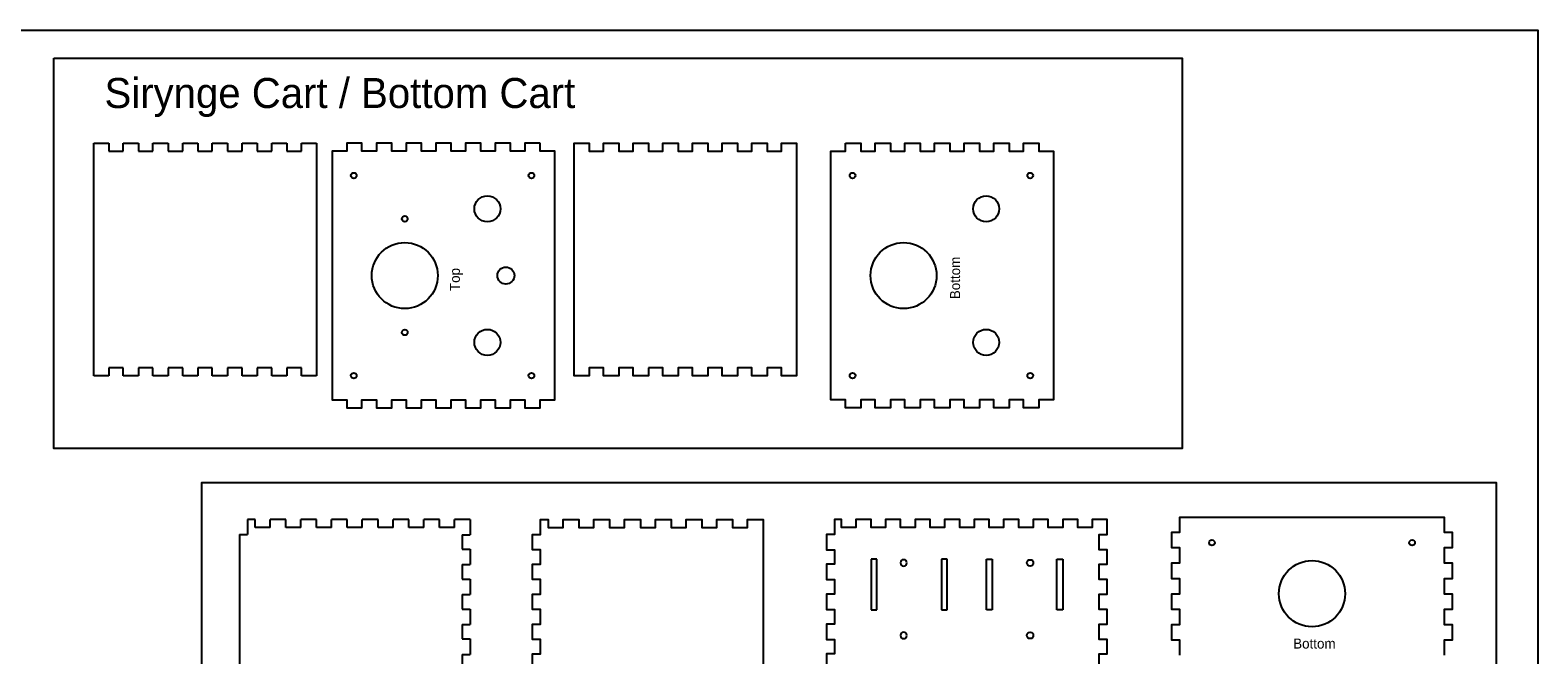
# Model space of a CAD drawing. Header units: millimetres. Extents: x 4766 to 5950, y 3833 to 4674.
# Tile 3 of 3: x 5197 to 5950, y 4362 to 4674. Entities that reach past the tile are written whole.
import ezdxf

# ---------------------------------------------------------------- set-up
doc = ezdxf.new("R2010")
doc.units = ezdxf.units.MM
doc.layers.get('0').update_dxf_attribs({"true_color": 0xe7f0ff})
doc.layers.add('DEFAULT', color=7, linetype='Continuous')
doc.layers.add('test', color=4, linetype='Continuous')

msp = doc.modelspace()

# ---------------------------------------------------------------- linework, layer by layer
at = {"color": 3}
for p, q in [((5228.51, 4501.58), (5228.51, 4617.78)), ((5228.51, 4617.78), (5236.02, 4617.78)), ((5236.02, 4617.78), (5236.02, 4613.78)), ((5243.23, 4613.78), (5243.23, 4617.78)), ((5243.23, 4617.78), (5250.85, 4617.78)), ((5250.85, 4617.78), (5250.85, 4613.78)), ((5258.06, 4613.78), (5258.06, 4617.78)), ((5258.06, 4617.78), (5265.67, 4617.78)), ((5265.67, 4617.78), (5265.67, 4613.78)), ((5272.89, 4613.78), (5272.89, 4617.78)), ((5272.89, 4617.78), (5280.5, 4617.78)), ((5280.5, 4617.78), (5280.5, 4613.78)), ((5287.71, 4613.78), (5287.71, 4617.78)), ((5287.71, 4617.78), (5295.33, 4617.78)), ((5295.33, 4617.78), (5295.33, 4613.78)), ((5302.54, 4613.78), (5302.54, 4617.78)), ((5302.54, 4617.78), (5310.15, 4617.78)), ((5310.15, 4617.78), (5310.15, 4613.78)), ((5317.37, 4613.78), (5317.37, 4617.78)), ((5317.37, 4617.78), (5324.98, 4617.78)), ((5324.98, 4617.78), (5324.98, 4613.78)), ((5332.19, 4613.78), (5332.19, 4617.78)), ((5332.19, 4617.78), (5339.71, 4617.78)), ((5339.71, 4617.78), (5339.71, 4501.58)), ((5236.02, 4613.78), (5243.23, 4613.78)), ((5250.85, 4613.78), (5258.06, 4613.78)), ((5265.67, 4613.78), (5272.89, 4613.78)), ((5280.5, 4613.78), (5287.71, 4613.78)), ((5295.33, 4613.78), (5302.54, 4613.78)), ((5310.15, 4613.78), (5317.37, 4613.78)), ((5324.98, 4613.78), (5332.19, 4613.78)), ((5228.51, 4610.13), (5228.51, 4610.13)), ((5243.23, 4505.58), (5236.02, 4505.58)), ((5236.02, 4505.58), (5236.02, 4501.58)), ((5243.23, 4501.58), (5243.23, 4505.58)), ((5258.06, 4505.58), (5250.85, 4505.58)), ((5250.85, 4505.58), (5250.85, 4501.58)), ((5258.06, 4501.58), (5258.06, 4505.58)), ((5272.89, 4505.58), (5265.67, 4505.58)), ((5265.67, 4505.58), (5265.67, 4501.58)), ((5272.89, 4501.58), (5272.89, 4505.58)), ((5287.71, 4505.58), (5280.5, 4505.58)), ((5280.5, 4505.58), (5280.5, 4501.58)), ((5287.71, 4501.58), (5287.71, 4505.58)), ((5302.54, 4505.58), (5295.33, 4505.58)), ((5295.33, 4505.58), (5295.33, 4501.58)), ((5302.54, 4501.58), (5302.54, 4505.58)), ((5317.37, 4505.58), (5310.15, 4505.58)), ((5310.15, 4505.58), (5310.15, 4501.58)), ((5317.37, 4501.58), (5317.37, 4505.58)), ((5332.19, 4505.58), (5324.98, 4505.58)), ((5324.98, 4505.58), (5324.98, 4501.58)), ((5332.19, 4501.58), (5332.19, 4505.58)), ((5236.02, 4501.58), (5228.51, 4501.58)), ((5250.85, 4501.58), (5243.23, 4501.58)), ((5265.67, 4501.58), (5258.06, 4501.58)), ((5280.5, 4501.58), (5272.89, 4501.58)), ((5295.33, 4501.58), (5287.71, 4501.58)), ((5310.15, 4501.58), (5302.54, 4501.58)), ((5324.98, 4501.58), (5317.37, 4501.58)), ((5339.71, 4501.58), (5332.19, 4501.58))]:
    msp.add_line(p, q, dxfattribs=at)
for points in [[(5451.45, 4617.78), (5443.84, 4617.78), (5443.84, 4613.78), (5436.62, 4613.78), (5436.62, 4617.78), (5429.01, 4617.78), (5429.01, 4613.78), (5421.8, 4613.78), (5421.8, 4617.78), (5414.18, 4617.78), (5414.18, 4613.78), (5406.97, 4613.78), (5406.97, 4617.78), (5399.36, 4617.78), (5399.36, 4613.78), (5392.14, 4613.78), (5392.14, 4617.78), (5384.53, 4617.78), (5384.53, 4613.78), (5377.32, 4613.78), (5377.32, 4617.78), (5369.7, 4617.78), (5369.7, 4613.78), (5362.49, 4613.78), (5362.49, 4617.78), (5354.88, 4617.78), (5354.88, 4613.78), (5347.56, 4613.78), (5347.56, 4489.58), (5354.88, 4489.58), (5354.88, 4485.58), (5362.49, 4485.58), (5362.49, 4489.58), (5369.7, 4489.58), (5369.7, 4485.58), (5377.32, 4485.58), (5377.32, 4489.58), (5384.53, 4489.58), (5384.53, 4485.58), (5392.14, 4485.58), (5392.14, 4489.58), (5399.36, 4489.58), (5399.36, 4485.58), (5406.97, 4485.58), (5406.97, 4489.58), (5414.18, 4489.58), (5414.18, 4485.58), (5421.8, 4485.58), (5421.8, 4489.58), (5429.01, 4489.58), (5429.01, 4485.58), (5436.62, 4485.58), (5436.62, 4489.58), (5443.84, 4489.58), (5443.84, 4485.58), (5451.45, 4485.58), (5451.45, 4489.58), (5458.76, 4489.58), (5458.76, 4613.78), (5451.45, 4613.78)], [(5505.6, 4505.58), (5505.6, 4501.58), (5497.98, 4501.58), (5497.98, 4505.58), (5490.77, 4505.58), (5490.77, 4501.58), (5483.16, 4501.58), (5483.16, 4505.58), (5475.94, 4505.58), (5475.94, 4501.58), (5468.43, 4501.58), (5468.43, 4617.78), (5475.94, 4617.78), (5475.94, 4613.78), (5483.16, 4613.78), (5483.16, 4617.78), (5490.77, 4617.78), (5490.77, 4613.78), (5497.98, 4613.78), (5497.98, 4617.78), (5505.6, 4617.78), (5505.6, 4613.78), (5512.81, 4613.78), (5512.81, 4617.78), (5520.42, 4617.78), (5520.42, 4613.78), (5527.64, 4613.78), (5527.64, 4617.78), (5535.25, 4617.78), (5535.25, 4613.78), (5542.46, 4613.78), (5542.46, 4617.78), (5550.08, 4617.78), (5550.08, 4613.78), (5557.29, 4613.78), (5557.29, 4617.78), (5564.9, 4617.78), (5564.9, 4613.78), (5572.12, 4613.78), (5572.12, 4617.78), (5579.63, 4617.78), (5579.63, 4501.58), (5572.12, 4501.58), (5572.12, 4505.58), (5564.9, 4505.58), (5564.9, 4501.58), (5557.29, 4501.58), (5557.29, 4505.58), (5550.08, 4505.58), (5550.08, 4501.58), (5542.46, 4501.58), (5542.46, 4505.58), (5535.25, 4505.58), (5535.25, 4501.58), (5527.64, 4501.58), (5527.64, 4505.58), (5520.42, 4505.58), (5520.42, 4501.58), (5512.81, 4501.58), (5512.81, 4505.58)], [(5604.08, 4617.78), (5611.7, 4617.78), (5611.7, 4613.78), (5618.91, 4613.78), (5618.91, 4617.78), (5626.52, 4617.78), (5626.52, 4613.78), (5633.74, 4613.78), (5633.74, 4617.78), (5641.35, 4617.78), (5641.35, 4613.78), (5648.56, 4613.78), (5648.56, 4617.78), (5656.18, 4617.78), (5656.18, 4613.78), (5663.39, 4613.78), (5663.39, 4617.78), (5671, 4617.78), (5671, 4613.78), (5678.22, 4613.78), (5678.22, 4617.78), (5685.83, 4617.78), (5685.83, 4613.78), (5693.04, 4613.78), (5693.04, 4617.78), (5700.66, 4617.78), (5700.66, 4613.78), (5707.97, 4613.78), (5707.97, 4489.58), (5700.66, 4489.58), (5700.66, 4485.58), (5693.04, 4485.58), (5693.04, 4489.58), (5685.83, 4489.58), (5685.83, 4485.58), (5678.22, 4485.58), (5678.22, 4489.58), (5671, 4489.58), (5671, 4485.58), (5663.39, 4485.58), (5663.39, 4489.58), (5656.18, 4489.58), (5656.18, 4485.58), (5648.56, 4485.58), (5648.56, 4489.58), (5641.35, 4489.58), (5641.35, 4485.58), (5633.74, 4485.58), (5633.74, 4489.58), (5626.52, 4489.58), (5626.52, 4485.58), (5618.91, 4485.58), (5618.91, 4489.58), (5611.7, 4489.58), (5611.7, 4485.58), (5604.08, 4485.58), (5604.08, 4489.58), (5596.77, 4489.58), (5596.77, 4613.78), (5604.08, 4613.78)]]:
    msp.add_lwpolyline(points, close=True, dxfattribs=at)
at = {"color": 5}
for points in [[(5447.73, 4355), (5447.73, 4362.67), (5451.73, 4362.67), (5451.73, 4369.94), (5447.73, 4369.94), (5447.73, 4377.61), (5451.73, 4377.61), (5451.73, 4384.88), (5447.73, 4384.88), (5447.73, 4392.55), (5451.73, 4392.55), (5451.73, 4399.82), (5447.73, 4399.82), (5447.73, 4407.49), (5451.73, 4407.49), (5451.73, 4414.76), (5447.73, 4414.76), (5447.73, 4422.42), (5451.73, 4422.42), (5451.73, 4429.79), (5455.51, 4429.79), (5455.51, 4425.79), (5462.99, 4425.79), (5462.99, 4429.79), (5470.87, 4429.79), (5470.87, 4425.79), (5478.35, 4425.79), (5478.35, 4429.79), (5486.23, 4429.79), (5486.23, 4425.79), (5493.71, 4425.79), (5493.71, 4429.79), (5501.59, 4429.79), (5501.59, 4425.79), (5509.07, 4425.79), (5509.07, 4429.79), (5516.95, 4429.79), (5516.95, 4425.79), (5524.43, 4425.79), (5524.43, 4429.79), (5532.31, 4429.79), (5532.31, 4425.79), (5539.79, 4425.79), (5539.79, 4429.79), (5547.67, 4429.79), (5547.67, 4425.79), (5555.15, 4425.79), (5555.15, 4429.79), (5562.93, 4429.79), (5562.93, 3869.59)], [(5730.82, 4355), (5730.82, 4362.67), (5734.82, 4362.67), (5734.82, 4369.94), (5730.82, 4369.94), (5730.82, 4377.61), (5734.82, 4377.61), (5734.82, 4384.88), (5730.82, 4384.88), (5730.82, 4392.55), (5734.82, 4392.55), (5734.82, 4399.82), (5730.82, 4399.82), (5730.82, 4407.49), (5734.82, 4407.49), (5734.82, 4414.76), (5730.82, 4414.76), (5730.82, 4422.42), (5734.82, 4422.42), (5734.82, 4429.79), (5727.34, 4429.79), (5727.34, 4425.79), (5720.16, 4425.79), (5720.16, 4429.79), (5712.58, 4429.79), (5712.58, 4425.79), (5705.4, 4425.79), (5705.4, 4429.79), (5697.82, 4429.79), (5697.82, 4425.79), (5690.64, 4425.79), (5690.64, 4429.79), (5683.06, 4429.79), (5683.06, 4425.79), (5675.88, 4425.79), (5675.88, 4429.79), (5668.31, 4429.79), (5668.31, 4425.79), (5661.13, 4425.79), (5661.13, 4429.79), (5653.55, 4429.79), (5653.55, 4425.79), (5646.37, 4425.79), (5646.37, 4429.79), (5638.79, 4429.79), (5638.79, 4425.79), (5631.61, 4425.79), (5631.61, 4429.79), (5624.03, 4429.79), (5624.03, 4425.79), (5616.85, 4425.79), (5616.85, 4429.79), (5609.27, 4429.79), (5609.27, 4425.79), (5602.09, 4425.79), (5602.09, 4429.79), (5598.62, 4429.79), (5598.62, 4422.42), (5594.62, 4422.42), (5594.62, 4414.76), (5598.62, 4414.76), (5598.62, 4407.49), (5594.62, 4407.49), (5594.62, 4399.82), (5598.62, 4399.82), (5598.62, 4392.55), (5594.62, 4392.55), (5594.62, 4384.88), (5598.62, 4384.88), (5598.62, 4377.61), (5594.62, 4377.61), (5594.62, 4369.94), (5598.62, 4369.94), (5598.62, 4362.67), (5594.62, 4362.67), (5594.62, 4355)], [(5771.05, 4362.06), (5771.05, 4369.54), (5767.05, 4369.54), (5767.05, 4377.42), (5771.05, 4377.42), (5771.05, 4384.9), (5767.05, 4384.9), (5767.05, 4392.78), (5771.05, 4392.78), (5771.05, 4400.26), (5767.05, 4400.26), (5767.05, 4408.14), (5771.05, 4408.14), (5771.05, 4415.62), (5767.05, 4415.62), (5767.05, 4423.5), (5771.05, 4423.5), (5771.05, 4431.08), (5903.25, 4431.08), (5903.25, 4423.5), (5907.25, 4423.5), (5907.25, 4415.62), (5903.25, 4415.62), (5903.25, 4408.14), (5907.25, 4408.14), (5907.25, 4400.26), (5903.25, 4400.26), (5903.25, 4392.78), (5907.25, 4392.78), (5907.25, 4384.9), (5903.25, 4384.9), (5903.25, 4377.42), (5907.25, 4377.42), (5907.25, 4369.54), (5903.25, 4369.54), (5903.25, 4362.06)], [(5616.84, 4410.04), (5616.84, 4384.64)], [(5619.76, 4410.04), (5616.84, 4410.04)], [(5619.76, 4384.64), (5619.76, 4410.04)], [(5654.94, 4410.04), (5652.02, 4410.04)], [(5652.02, 4410.04), (5652.02, 4384.64)], [(5654.94, 4384.64), (5654.94, 4410.04)], [(5674.49, 4410.04), (5677.42, 4410.04)], [(5674.49, 4384.64), (5674.49, 4410.04)], [(5677.42, 4410.04), (5677.42, 4384.64)], [(5709.67, 4384.64), (5709.67, 4410.04)], [(5709.67, 4410.04), (5712.59, 4410.04)], [(5712.59, 4410.04), (5712.59, 4384.64)], [(5616.84, 4384.64), (5619.76, 4384.64)], [(5652.02, 4384.64), (5654.94, 4384.64)], [(5677.42, 4384.64), (5674.49, 4384.64)], [(5712.59, 4384.64), (5709.67, 4384.64)]]:
    msp.add_lwpolyline(points, dxfattribs=at)
at = {"color": 3}
for centre, radius in [((5358.39, 4601.67), 1.42), ((5447.17, 4601.67), 1.42), ((5607.6, 4601.67), 1.42), ((5696.38, 4601.67), 1.42), ((5425.14, 4585.03), 6.5), ((5674.35, 4585.03), 6.5), ((5383.87, 4580.04), 1.42), ((5383.87, 4551.68), 16.5), ((5633.07, 4551.68), 16.5), ((5434.39, 4551.68), 4.25), ((5383.87, 4523.31), 1.42), ((5425.14, 4518.32), 6.5), ((5674.35, 4518.32), 6.5), ((5358.39, 4501.69), 1.42), ((5447.17, 4501.69), 1.42), ((5607.6, 4501.69), 1.42), ((5696.38, 4501.69), 1.42)]:
    msp.add_circle(centre, radius, dxfattribs=at)
at = {"color": 5}
for centre, radius in [((5787.16, 4418.25), 1.42), ((5887.14, 4418.25), 1.42), ((5837.15, 4392.78), 16.5)]:
    msp.add_circle(centre, radius, dxfattribs=at)
for points in [[(5634.72, 4408.14), (5634.72, 4407.08), (5634.19, 4406.55), (5633.13, 4406.55), (5632.07, 4406.55), (5631.54, 4407.08), (5631.54, 4408.14), (5631.54, 4409.2), (5632.07, 4409.73), (5633.13, 4409.73), (5634.19, 4409.73), (5634.72, 4409.2), (5634.72, 4408.14)], [(5694.71, 4408.14), (5694.71, 4407.08), (5695.24, 4406.55), (5696.3, 4406.55), (5697.36, 4406.55), (5697.89, 4407.08), (5697.89, 4408.14), (5697.89, 4409.2), (5697.36, 4409.73), (5696.3, 4409.73), (5695.24, 4409.73), (5694.71, 4409.2), (5694.71, 4408.14)], [(5634.72, 4371.94), (5634.72, 4370.89), (5634.19, 4370.36), (5633.13, 4370.36), (5632.07, 4370.36), (5631.54, 4370.89), (5631.54, 4371.94), (5631.54, 4373), (5632.07, 4373.53), (5633.13, 4373.53), (5634.19, 4373.53), (5634.72, 4373), (5634.72, 4371.94)], [(5694.71, 4371.94), (5694.71, 4370.89), (5695.24, 4370.36), (5696.3, 4370.36), (5697.36, 4370.36), (5697.89, 4370.89), (5697.89, 4371.94), (5697.89, 4373), (5697.36, 4373.53), (5696.3, 4373.53), (5695.24, 4373.53), (5694.71, 4373), (5694.71, 4371.94)]]:
    msp.add_open_spline(points, degree=3, knots=[0, 0, 0, 0, 1, 1, 1, 2, 2, 2, 3, 3, 3, 4, 4, 4, 4], dxfattribs=at)
at = {"layer": 'DEFAULT', "color": 5}
for points in [[(5309.07, 4429.79), (5305.29, 4429.79)], [(5305.29, 4429.79), (5305.29, 4422.42)], [(5309.07, 4425.79), (5309.07, 4429.79)], [(5324.43, 4429.79), (5316.55, 4429.79)], [(5316.55, 4425.79), (5316.55, 4429.79)], [(5324.43, 4425.79), (5324.43, 4429.79)], [(5339.79, 4429.79), (5331.91, 4429.79)], [(5331.91, 4425.79), (5331.91, 4429.79)], [(5339.79, 4425.79), (5339.79, 4429.79)], [(5355.15, 4429.79), (5347.27, 4429.79)], [(5347.27, 4425.79), (5347.27, 4429.79)], [(5355.15, 4425.79), (5355.15, 4429.79)], [(5370.51, 4429.79), (5362.63, 4429.79)], [(5362.63, 4425.79), (5362.63, 4429.79)], [(5370.51, 4425.79), (5370.51, 4429.79)], [(5385.87, 4429.79), (5377.99, 4429.79)], [(5377.99, 4425.79), (5377.99, 4429.79)], [(5385.87, 4425.79), (5385.87, 4429.79)], [(5401.23, 4429.79), (5393.35, 4429.79)], [(5393.35, 4425.79), (5393.35, 4429.79)], [(5401.23, 4425.79), (5401.23, 4429.79)], [(5416.49, 4429.79), (5408.71, 4429.79)], [(5408.71, 4425.79), (5408.71, 4429.79)], [(5416.49, 4429.79), (5416.49, 4422.22)], [(5301.29, 4422.42), (5305.29, 4422.42)], [(5301.29, 4422.42), (5301.29, 3876.96)], [(5316.55, 4425.79), (5309.07, 4425.79)], [(5331.91, 4425.79), (5324.43, 4425.79)], [(5347.27, 4425.79), (5339.79, 4425.79)], [(5362.63, 4425.79), (5355.15, 4425.79)], [(5377.99, 4425.79), (5370.51, 4425.79)], [(5393.35, 4425.79), (5385.87, 4425.79)], [(5408.71, 4425.79), (5401.23, 4425.79)], [(5412.49, 4422.22), (5416.49, 4422.22)], [(5412.49, 4422.22), (5412.49, 4414.95)], [(5412.49, 4414.95), (5416.49, 4414.95)], [(5416.49, 4414.95), (5416.49, 4407.29)], [(5412.49, 4407.29), (5416.49, 4407.29)], [(5412.49, 4407.29), (5412.49, 4400.02)], [(5412.49, 4400.02), (5416.49, 4400.02)], [(5416.49, 4400.02), (5416.49, 4392.35)], [(5412.49, 4392.35), (5416.49, 4392.35)], [(5412.49, 4392.35), (5412.49, 4385.08)], [(5412.49, 4385.08), (5416.49, 4385.08)], [(5416.49, 4385.08), (5416.49, 4377.41)], [(5412.49, 4377.41), (5416.49, 4377.41)], [(5412.49, 4377.41), (5412.49, 4370.14)], [(5412.49, 4370.14), (5416.49, 4370.14)], [(5416.49, 4370.14), (5416.49, 4362.47)], [(5412.49, 4362.47), (5416.49, 4362.47)], [(5412.49, 4362.47), (5412.49, 4355.2)]]:
    msp.add_lwpolyline(points, dxfattribs=at)
at = {"layer": 'test', "color": 1}
for points in [[(4765.99, 4674.29), (5949.99, 4674.29), (5949.99, 3833.29), (4765.99, 3833.29)], [(5208.53, 4660.31), (5772.32, 4660.31), (5772.32, 4465.24), (5208.53, 4465.24)], [(5929.17, 3856.09), (5282.47, 3856.09), (5282.47, 4448.26), (5929.17, 4448.26)]]:
    msp.add_lwpolyline(points, close=True, dxfattribs=at)

# ---------------------------------------------------------------- texts
at = {"layer": 'test', "color": 1, "width": 960.6659, "attachment_point": 1}
for s, insert, char_height in [('Sirynge Cart / Bottom Cart', (5233.84, 4650.4), 15), ('Bottom ', (5827.74, 4370.35), 5)]:
    msp.add_mtext(s, dxfattribs=dict(at, insert=insert, char_height=char_height))
at = {"layer": 'test', "color": 1, "char_height": 5, "width": 960.6659, "attachment_point": 1, "rotation": 90}
for s, insert in [('Bottom', (5656.31, 4539.91)), ('Top ', (5406.39, 4543.96))]:
    msp.add_mtext(s, dxfattribs=dict(at, insert=insert))

doc.saveas('drawing.dxf')
